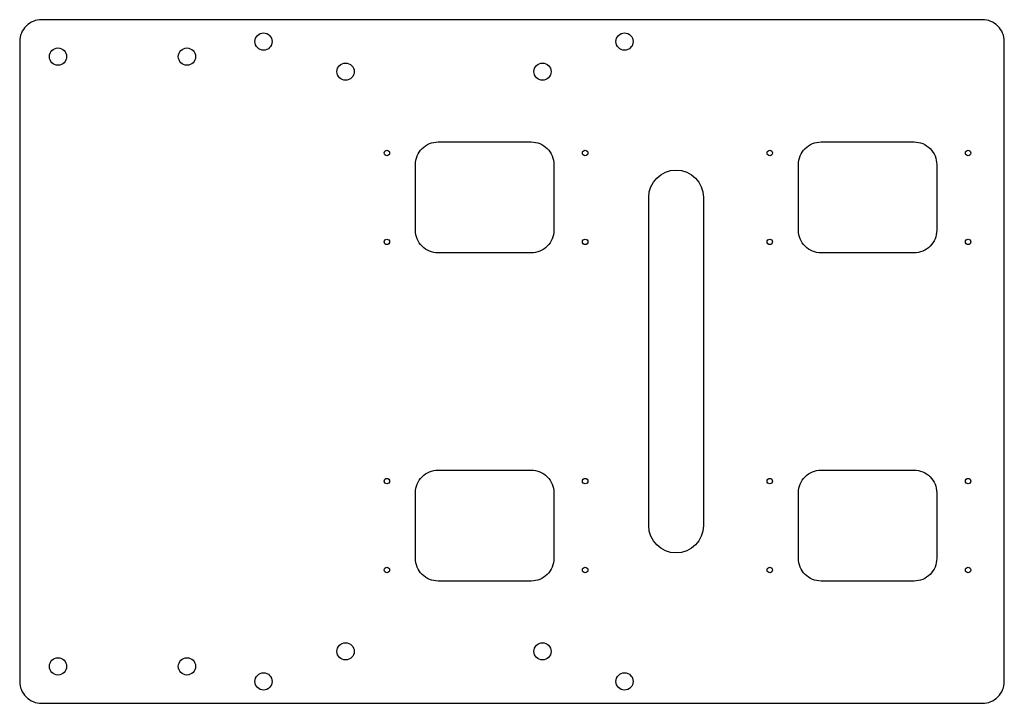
# Model space of a CAD drawing. Header units: millimetres. Extents: x -240 to 120, y -125 to 125.
import ezdxf

# ---------------------------------------------------------------- set-up
doc = ezdxf.new("R2010")
doc.units = ezdxf.units.MM
doc.layers.get('0').update_dxf_attribs({"linetype": 'CONTINUOUS'})

msp = doc.modelspace()

# ---------------------------------------------------------------- linework, layer by layer
for points in [[(120, 117, 0.414214), (112, 125), (-232, 125, 0.414214), (-240, 117), (-240, -117, 0.414214), (-232, -125), (112, -125, 0.414214), (120, -117)], [(-87, 80.3), (-53, 80.3, -0.414214), (-44.7, 72), (-44.7, 48, -0.414214), (-53, 39.7), (-87, 39.7, -0.414214), (-95.3, 48), (-95.3, 72, -0.414214)], [(87, 39.7), (53, 39.7, -0.414214), (44.7, 48), (44.7, 72, -0.414214), (53, 80.3), (87, 80.3, -0.414214), (95.3, 72), (95.3, 48, -0.414214)], [(10, 60), (10, -60, -1), (-10, -60), (-10, 60, -1)], [(-95.3, -72), (-95.3, -48, -0.414214), (-87, -39.7), (-53, -39.7, -0.414214), (-44.7, -48), (-44.7, -72, -0.414214), (-53, -80.3), (-87, -80.3, -0.414214)], [(87, -80.3), (53, -80.3, -0.414214), (44.7, -72), (44.7, -48, -0.414214), (53, -39.7), (87, -39.7, -0.414214), (95.3, -48), (95.3, -72, -0.414214)]]:
    msp.add_lwpolyline(points, format="xyb", close=True)
for centre, radius in [((-150.85, 117), 3.15), ((-18.85, 117), 3.15), ((-226, 111.5), 3.15), ((-178.85, 111.5), 3.15), ((-120.85, 106), 3.15), ((-48.85, 106), 3.15), ((-105.75, 76.25), 1), ((-33.25, 76.25), 1), ((34.25, 76.25), 1), ((106.75, 76.25), 1), ((-105.75, 43.75), 1), ((-33.25, 43.75), 1), ((34.25, 43.75), 1), ((106.75, 43.75), 1), ((-105.75, -43.75), 1), ((-33.25, -43.75), 1), ((34.25, -43.75), 1), ((106.75, -43.75), 1), ((-105.75, -76.25), 1), ((-33.25, -76.25), 1), ((34.25, -76.25), 1), ((106.75, -76.25), 1), ((-120.85, -106), 3.15), ((-48.85, -106), 3.15), ((-226, -111.5), 3.15), ((-178.85, -111.5), 3.15), ((-150.85, -117), 3.15), ((-18.85, -117), 3.15)]:
    msp.add_circle(centre, radius)

doc.saveas('drawing.dxf')
